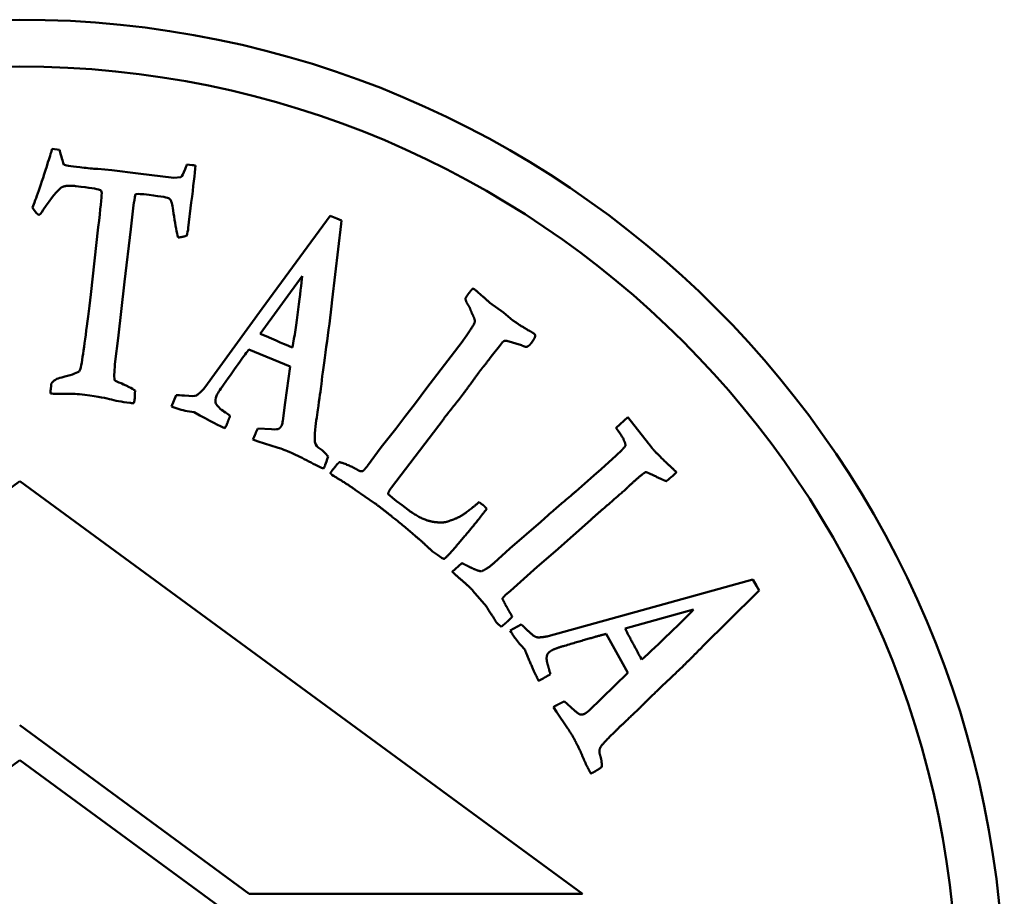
# Model space of a CAD drawing. Header units: millimetres. Extents: x 2465 to 6440, y 1978 to 4016.
# Tile 6 of 7: x 6159 to 6180, y 2293 to 2312. Entities that reach past the tile are written whole.
import ezdxf

# ---------------------------------------------------------------- set-up
doc = ezdxf.new("R2010")
doc.units = ezdxf.units.MM
doc.layers.add('Visibile (ISO)', color=7, linetype='Continuous', lineweight=50)

msp = doc.modelspace()

# ---------------------------------------------------------------- linework, layer by layer
at = {"layer": 'Visibile (ISO)'}
for p, q in [((6159.967, 2309.077), (6160.121, 2309.059)), ((6160.892, 2308.649), (6160.94, 2308.652)), ((6160.94, 2308.652), (6161.24, 2308.621)), ((6161.24, 2308.621), (6161.796, 2308.55)), ((6161.796, 2308.55), (6162.558, 2308.458)), ((6162.839, 2308.741), (6162.951, 2308.732)), ((6162.558, 2308.458), (6162.707, 2308.471)), ((6162.933, 2307.931), (6162.869, 2307.396)), ((6161.702, 2307.875), (6161.645, 2307.365)), ((6164.445, 2305.671), (6165.891, 2307.651)), ((6165.891, 2307.651), (6166.034, 2307.593)), ((6166.034, 2307.593), (6166.138, 2307.55)), ((6166.138, 2307.55), (6166.132, 2307.478)), ((6160.788, 2305.97), (6160.947, 2307.41)), ((6161.645, 2307.365), (6161.511, 2306.244)), ((6166.132, 2307.478), (6165.935, 2305.855)), ((6161.511, 2306.244), (6161.375, 2305.04)), ((6165.295, 2306.363), (6164.403, 2305.134)), ((6163.219, 2303.988), (6164.445, 2305.671)), ((6169.303, 2305.795), (6169.588, 2305.585)), ((6169.588, 2305.585), (6169.793, 2305.42)), ((6161.375, 2305.04), (6161.312, 2304.544)), ((6168.71, 2304.963), (6168.741, 2305.004)), ((6169.976, 2304.889), (6169.664, 2304.984)), ((6165.039, 2304.433), (6164.158, 2304.797)), ((6165.033, 2304.863), (6165.094, 2304.843)), ((6168.473, 2304.655), (6168.71, 2304.963)), ((6169.508, 2304.869), (6169.356, 2304.681)), ((6169.572, 2304.955), (6169.508, 2304.869)), ((6167.953, 2303.979), (6168.473, 2304.655)), ((6169.356, 2304.681), (6169.288, 2304.592)), ((6164.935, 2303.665), (6165.039, 2304.433)), ((6159.933, 2303.945), (6159.94, 2304.036)), ((6159.94, 2304.036), (6159.943, 2304.066)), ((6167.715, 2303.656), (6167.953, 2303.979)), ((6162.509, 2303.584), (6162.612, 2303.826)), ((6162.549, 2303.568), (6162.509, 2303.584)), ((6164.885, 2303.28), (6164.935, 2303.665)), ((6167.486, 2303.359), (6167.715, 2303.656)), ((6162.994, 2303.461), (6162.893, 2303.474)), ((6168.301, 2303.301), (6167.2, 2301.853)), ((6167.294, 2303.104), (6167.486, 2303.359)), ((6171.993, 2303.131), (6172.242, 2303.357)), ((6172.242, 2303.357), (6172.681, 2302.796)), ((6164.353, 2303.116), (6164.642, 2303.096)), ((6166.983, 2302.712), (6167.294, 2303.104)), ((6164.36, 2302.838), (6164.245, 2302.876)), ((6164.764, 2302.711), (6164.36, 2302.838)), ((6166.691, 2302.317), (6166.983, 2302.712)), ((6171.673, 2302.244), (6171.993, 2302.539)), ((6171.993, 2302.539), (6172.113, 2302.65)), ((6171.515, 2302.11), (6171.673, 2302.244)), ((6165.964, 2302.104), (6165.933, 2302.127)), ((6171.134, 2301.773), (6171.515, 2302.11)), ((6173.284, 2302.179), (6173.194, 2302.099)), ((6147.278, 2293.192), (6159.278, 2301.992)), ((6159.278, 2301.992), (6171.277, 2293.192)), ((6166.843, 2301.523), (6166.427, 2301.809)), ((6167.133, 2301.715), (6167.311, 2301.564)), ((6167.311, 2301.564), (6167.431, 2301.48)), ((6167.431, 2301.48), (6167.556, 2301.38)), ((6169.072, 2301.545), (6169.137, 2301.496)), ((6169.233, 2301.402), (6169.171, 2301.319)), ((6170.389, 2301.125), (6170.541, 2301.266)), ((6169.728, 2300.552), (6170.389, 2301.125)), ((6171.451, 2301.167), (6170.698, 2300.496)), ((6168.184, 2300.416), (6168.078, 2300.491)), ((6168.26, 2300.359), (6168.184, 2300.416)), ((6169.392, 2300.249), (6169.728, 2300.552)), ((6170.698, 2300.496), (6170.309, 2300.162)), ((6168.495, 2300.06), (6168.701, 2300.242)), ((6170.309, 2300.162), (6169.737, 2299.651)), ((6172.549, 2299.239), (6174.912, 2299.892)), ((6174.912, 2299.892), (6174.988, 2299.757)), ((6174.988, 2299.757), (6175.043, 2299.659)), ((6169.225, 2299.319), (6168.94, 2299.654)), ((6169.737, 2299.651), (6169.63, 2299.557)), ((6174.994, 2299.606), (6173.831, 2298.457)), ((6175.043, 2299.659), (6174.994, 2299.606)), ((6170.542, 2298.684), (6172.549, 2299.239)), ((6172.183, 2298.845), (6173.645, 2299.253)), ((6169.735, 2298.808), (6169.967, 2298.933)), ((6169.756, 2298.77), (6169.735, 2298.808)), ((6172.244, 2297.901), (6171.781, 2298.733)), ((6170.039, 2298.41), (6169.967, 2298.484)), ((6172.543, 2298.187), (6172.507, 2298.242)), ((6171.686, 2297.364), (6172.244, 2297.901)), ((6170.888, 2297.296), (6171.102, 2297.1)), ((6171.408, 2297.093), (6171.686, 2297.364)), ((6170.722, 2297.073), (6170.655, 2297.174)), ((6170.959, 2296.722), (6170.722, 2297.073)), ((6164.17, 2293.192), (6159.272, 2296.784)), ((6147.277, 2287.24), (6159.278, 2296.04)), ((6159.278, 2296.04), (6171.278, 2287.239)), ((6171.277, 2293.192), (6164.17, 2293.192))]:
    msp.add_line(p, q, dxfattribs=at)
for radius in [21, 20]:
    msp.add_circle((6159.272, 2290.832), radius, dxfattribs=at)
for points, degree in [([(6159.876, 2308.793), (6159.919, 2308.932), (6159.949, 2309.027), (6159.967, 2309.077)], 3), ([(6160.121, 2309.059), (6160.129, 2309.029), (6160.135, 2309.008), (6160.139, 2308.996)], 3), ([(6160.139, 2308.996), (6160.17, 2308.867), (6160.196, 2308.782), (6160.217, 2308.739)], 3), ([(6159.544, 2307.83), (6159.615, 2307.989), (6159.726, 2308.31), (6159.876, 2308.793)], 3), ([(6160.217, 2308.739), (6160.236, 2308.728), (6160.348, 2308.71), (6160.553, 2308.685)], 3), ([(6160.553, 2308.685), (6160.679, 2308.67), (6160.792, 2308.658), (6160.892, 2308.649)], 3), ([(6162.707, 2308.471), (6162.733, 2308.491), (6162.764, 2308.549), (6162.802, 2308.646)], 3), ([(6162.802, 2308.646), (6162.811, 2308.671), (6162.823, 2308.703), (6162.839, 2308.741)], 3), ([(6163.023, 2308.719), (6163.005, 2308.545), (6162.975, 2308.282), (6162.933, 2307.931)], 3), ([(6162.951, 2308.732), (6162.972, 2308.73), (6163.023, 2308.719)], 2), ([(6160.158, 2308.251), (6160.08, 2308.197), (6159.952, 2308.038), (6159.776, 2307.776)], 3), ([(6160.479, 2308.282), (6160.244, 2308.31), (6160.158, 2308.251)], 2), ([(6160.973, 2308.205), (6160.926, 2308.223), (6160.761, 2308.248), (6160.479, 2308.282)], 3), ([(6160.947, 2307.41), (6160.995, 2307.803), (6161.019, 2308.044), (6161.021, 2308.13)], 3), ([(6161.744, 2308.113), (6161.724, 2308.017), (6161.71, 2307.938), (6161.702, 2307.875)], 3), ([(6161.921, 2308.109), (6161.876, 2308.115), (6161.816, 2308.116), (6161.744, 2308.113)], 3), ([(6162.446, 2308.029), (6162.407, 2308.045), (6162.232, 2308.072), (6161.921, 2308.109)], 3), ([(6162.506, 2307.956), (6162.49, 2307.99), (6162.47, 2308.014), (6162.446, 2308.029)], 3), ([(6159.672, 2307.667), (6159.605, 2307.736), (6159.562, 2307.79), (6159.544, 2307.83)], 3), ([(6159.776, 2307.776), (6159.726, 2307.701), (6159.692, 2307.664), (6159.672, 2307.667)], 3), ([(6162.869, 2307.396), (6162.861, 2307.331), (6162.85, 2307.274), (6162.836, 2307.227)], 3), ([(6162.836, 2307.227), (6162.732, 2307.191), (6162.653, 2307.188)], 2), ([(6168.868, 2306.019), (6168.886, 2306.044), (6168.929, 2306.093)], 2), ([(6168.929, 2306.093), (6168.956, 2306.093), (6168.977, 2306.078)], 2), ([(6168.977, 2306.078), (6169.022, 2306.044), (6169.303, 2305.795)], 2), ([(6160.596, 2304.517), (6160.644, 2304.821), (6160.708, 2305.305), (6160.788, 2305.97)], 3), ([(6168.781, 2305.896), (6168.837, 2305.978), (6168.868, 2306.019)], 2), ([(6168.828, 2305.758), (6168.78, 2305.838), (6168.781, 2305.896)], 2), ([(6168.887, 2305.65), (6168.862, 2305.717), (6168.828, 2305.758)], 2), ([(6168.929, 2305.548), (6168.921, 2305.559), (6168.887, 2305.65)], 2), ([(6168.741, 2305.004), (6168.971, 2305.338), (6168.99, 2305.421), (6168.929, 2305.548)], 2), ([(6169.793, 2305.42), (6169.931, 2305.317), (6170.165, 2305.184)], 2), ([(6164.403, 2305.134), (6164.759, 2304.98), (6164.969, 2304.89), (6165.033, 2304.863)], 3), ([(6169.611, 2304.985), (6169.589, 2304.97), (6169.572, 2304.955)], 2), ([(6169.664, 2304.984), (6169.648, 2304.984), (6169.611, 2304.985)], 2), ([(6170.165, 2305.184), (6170.232, 2305.144), (6170.243, 2305.136)], 2), ([(6170.266, 2305.081), (6170.257, 2305.033), (6170.192, 2304.947)], 2), ([(6170.243, 2305.136), (6170.274, 2305.113), (6170.266, 2305.081)], 2), ([(6164.158, 2304.797), (6164.08, 2304.695), (6163.9, 2304.444), (6163.619, 2304.044)], 3), ([(6170.091, 2304.856), (6170.062, 2304.846), (6169.976, 2304.889)], 2), ([(6170.192, 2304.947), (6170.14, 2304.878), (6170.091, 2304.856)], 2), ([(6169.288, 2304.592), (6169.278, 2304.578), (6169.158, 2304.426)], 2), ([(6160.544, 2304.332), (6160.567, 2304.379), (6160.584, 2304.44), (6160.596, 2304.517)], 3), ([(6161.312, 2304.544), (6161.291, 2304.37), (6161.285, 2304.238), (6161.294, 2304.147)], 3), ([(6169.095, 2304.349), (6169.058, 2304.301), (6168.974, 2304.181)], 2), ([(6169.158, 2304.426), (6169.126, 2304.391), (6169.095, 2304.349)], 2), ([(6159.943, 2304.066), (6159.989, 2304.136), (6160.064, 2304.182), (6160.168, 2304.204)], 3), ([(6160.168, 2304.204), (6160.347, 2304.246), (6160.472, 2304.289), (6160.544, 2304.332)], 3), ([(6161.294, 2304.147), (6161.318, 2304.127), (6161.364, 2304.104), (6161.434, 2304.078)], 3), ([(6168.974, 2304.181), (6168.84, 2303.996), (6168.736, 2303.858)], 2), ([(6159.927, 2303.859), (6159.929, 2303.897), (6159.931, 2303.925), (6159.933, 2303.945)], 3), ([(6161.434, 2304.078), (6161.448, 2304.074), (6161.507, 2304.046), (6161.61, 2303.996)], 3), ([(6161.61, 2303.996), (6161.657, 2303.973), (6161.697, 2303.948), (6161.732, 2303.921)], 3), ([(6163.619, 2304.044), (6163.539, 2303.933), (6163.49, 2303.856), (6163.472, 2303.81)], 3), ([(6165.707, 2304.062), (6165.691, 2303.939), (6165.665, 2303.755), (6165.631, 2303.511)], 3), ([(6160.113, 2303.854), (6160.018, 2303.854), (6159.956, 2303.856), (6159.927, 2303.859)], 3), ([(6160.551, 2303.845), (6160.502, 2303.851), (6160.356, 2303.854), (6160.113, 2303.854)], 3), ([(6161.725, 2303.752), (6161.722, 2303.73), (6161.715, 2303.697), (6161.704, 2303.655)], 3), ([(6161.732, 2303.921), (6161.729, 2303.829), (6161.727, 2303.772), (6161.725, 2303.752)], 3), ([(6162.612, 2303.826), (6162.647, 2303.827), (6162.706, 2303.823), (6162.789, 2303.814)], 3), ([(6163.472, 2303.81), (6163.447, 2303.749), (6163.44, 2303.701), (6163.45, 2303.666)], 3), ([(6168.736, 2303.858), (6168.614, 2303.697), (6168.454, 2303.499)], 2), ([(6161.704, 2303.655), (6161.67, 2303.656), (6161.641, 2303.658), (6161.618, 2303.661)], 3), ([(6162.893, 2303.474), (6162.767, 2303.494), (6162.653, 2303.525), (6162.549, 2303.568)], 3), ([(6163.45, 2303.666), (6163.467, 2303.609), (6163.522, 2303.551), (6163.612, 2303.492)], 3), ([(6165.631, 2303.511), (6165.609, 2303.381), (6165.588, 2303.212), (6165.569, 2303.006)], 3), ([(6163.651, 2303.118), (6163.555, 2303.157), (6163.336, 2303.271), (6162.994, 2303.461)], 3), ([(6163.612, 2303.492), (6163.626, 2303.481), (6163.675, 2303.445), (6163.76, 2303.386)], 3), ([(6163.76, 2303.386), (6163.71, 2303.252), (6163.689, 2303.2)], 2), ([(6168.454, 2303.499), (6168.394, 2303.425), (6168.301, 2303.301)], 2), ([(6163.689, 2303.2), (6163.678, 2303.174), (6163.665, 2303.146), (6163.651, 2303.118)], 3), ([(6164.245, 2302.876), (6164.28, 2302.961), (6164.316, 2303.041), (6164.353, 2303.116)], 3), ([(6164.642, 2303.096), (6164.731, 2303.093), (6164.784, 2303.098), (6164.802, 2303.11)], 3), ([(6164.802, 2303.11), (6164.84, 2303.136), (6164.86, 2303.184)], 2), ([(6164.86, 2303.184), (6164.872, 2303.213), (6164.88, 2303.245), (6164.885, 2303.28)], 3), ([(6172.04, 2303.058), (6172.009, 2303.1), (6171.993, 2303.131)], 2), ([(6165.569, 2303.006), (6165.561, 2302.895), (6165.562, 2302.828), (6165.571, 2302.805)], 3), ([(6172.195, 2302.746), (6172.181, 2302.872), (6172.04, 2303.058)], 2), ([(6165.031, 2302.611), (6164.911, 2302.66), (6164.823, 2302.693), (6164.764, 2302.711)], 3), ([(6172.113, 2302.65), (6172.139, 2302.679), (6172.195, 2302.746)], 2), ([(6172.681, 2302.796), (6172.76, 2302.693), (6172.783, 2302.667)], 2), ([(6172.783, 2302.667), (6172.88, 2302.558), (6173.117, 2302.335)], 2), ([(6165.849, 2302.515), (6165.825, 2302.435), (6165.806, 2302.376), (6165.791, 2302.339)], 3), ([(6165.791, 2302.339), (6165.783, 2302.32), (6165.771, 2302.294), (6165.754, 2302.26)], 3), ([(6165.938, 2302.22), (6166.034, 2302.348), (6166.092, 2302.396)], 2), ([(6166.092, 2302.396), (6166.175, 2302.377), (6166.438, 2302.26), (6166.458, 2302.244)], 2), ([(6166.458, 2302.244), (6166.534, 2302.187), (6166.59, 2302.205)], 2), ([(6166.59, 2302.205), (6166.655, 2302.269), (6166.691, 2302.317)], 2), ([(6173.117, 2302.335), (6173.249, 2302.211), (6173.284, 2302.179)], 2), ([(6165.898, 2302.159), (6165.92, 2302.196), (6165.938, 2302.22)], 2), ([(6165.933, 2302.127), (6165.923, 2302.135), (6165.898, 2302.159)], 2), ([(6166.427, 2301.809), (6166.185, 2301.975), (6165.964, 2302.104)], 2), ([(6172.622, 2302.186), (6172.539, 2302.13), (6172.4, 2302.007)], 2), ([(6173.065, 2301.991), (6172.957, 2302.028), (6172.718, 2302.155), (6172.622, 2302.186)], 2), ([(6173.194, 2302.099), (6173.145, 2302.056), (6173.065, 2301.991)], 2), ([(6167.2, 2301.853), (6167.13, 2301.76), (6167.133, 2301.715)], 2), ([(6172.4, 2302.007), (6172.274, 2301.895), (6172.203, 2301.82)], 2), ([(6170.541, 2301.266), (6171.115, 2301.756), (6171.134, 2301.773)], 2), ([(6172.203, 2301.82), (6171.713, 2301.399), (6171.451, 2301.167)], 2), ([(6167.859, 2300.694), (6167.824, 2300.726), (6167.17, 2301.277), (6166.843, 2301.523)], 2), ([(6168.45, 2301.149), (6168.589, 2301.191), (6168.83, 2301.338), (6169.072, 2301.545)], 2), ([(6169.137, 2301.496), (6169.185, 2301.459), (6169.233, 2301.402)], 2), ([(6167.556, 2301.38), (6167.876, 2301.139), (6168.144, 2301.116)], 2), ([(6169.171, 2301.319), (6169.005, 2301.098), (6168.559, 2300.577)], 2), ([(6168.144, 2301.116), (6168.344, 2301.094), (6168.45, 2301.149)], 2), ([(6168.078, 2300.491), (6168.061, 2300.504), (6167.859, 2300.694)], 2), ([(6168.559, 2300.577), (6168.379, 2300.367), (6168.325, 2300.332)], 2), ([(6168.325, 2300.332), (6168.27, 2300.352), (6168.26, 2300.359)], 2), ([(6168.701, 2300.242), (6168.755, 2300.221), (6168.861, 2300.165)], 2), ([(6168.861, 2300.165), (6169.015, 2300.083), (6169.115, 2300.067)], 2), ([(6169.115, 2300.067), (6169.237, 2300.112), (6169.392, 2300.249)], 2), ([(6168.657, 2299.915), (6168.532, 2300.024), (6168.495, 2300.06)], 2), ([(6168.94, 2299.654), (6168.851, 2299.754), (6168.657, 2299.915)], 2), ([(6169.63, 2299.557), (6169.608, 2299.537), (6169.568, 2299.49)], 2), ([(6169.406, 2299.036), (6169.383, 2299.068), (6169.225, 2299.319)], 2), ([(6169.568, 2299.49), (6169.633, 2299.346), (6169.699, 2299.238)], 2), ([(6169.779, 2299.102), (6169.698, 2299.018), (6169.64, 2298.967)], 2), ([(6169.699, 2299.238), (6169.71, 2299.219), (6169.779, 2299.102)], 2), ([(6169.439, 2298.979), (6169.425, 2298.995), (6169.406, 2299.036)], 2), ([(6169.505, 2298.917), (6169.445, 2298.972), (6169.439, 2298.979)], 2), ([(6169.54, 2298.884), (6169.52, 2298.907), (6169.505, 2298.917)], 2), ([(6169.64, 2298.967), (6169.608, 2298.938), (6169.54, 2298.884)], 2), ([(6169.967, 2298.933), (6170.009, 2298.903), (6170.098, 2298.814)], 2), ([(6169.967, 2298.484), (6169.839, 2298.624), (6169.756, 2298.77)], 2), ([(6170.098, 2298.814), (6170.24, 2298.676), (6170.359, 2298.649), (6170.542, 2298.684)], 2), ([(6171.781, 2298.733), (6171.594, 2298.687), (6170.89, 2298.479)], 2), ([(6172.507, 2298.242), (6172.457, 2298.332), (6172.183, 2298.845)], 2), ([(6170.89, 2298.479), (6170.694, 2298.423), (6170.63, 2298.387)], 2), ([(6170.34, 2297.734), (6170.264, 2297.869), (6170.039, 2298.41)], 2), ([(6170.523, 2298.287), (6170.491, 2298.204), (6170.542, 2298.051)], 2), ([(6170.63, 2298.387), (6170.544, 2298.338), (6170.523, 2298.287)], 2), ([(6173.831, 2298.457), (6173.467, 2298.084), (6172.754, 2297.416), (6172.538, 2297.195)], 2), ([(6170.542, 2298.051), (6170.548, 2298.024), (6170.592, 2297.875)], 2), ([(6170.592, 2297.875), (6170.47, 2297.802), (6170.421, 2297.774)], 2), ([(6170.421, 2297.774), (6170.383, 2297.753), (6170.34, 2297.734)], 2), ([(6170.655, 2297.174), (6170.775, 2297.242), (6170.888, 2297.296)], 2), ([(6171.102, 2297.1), (6171.205, 2297.014), (6171.236, 2297.012)], 2), ([(6171.236, 2297.012), (6171.283, 2297.008), (6171.328, 2297.033)], 2), ([(6171.328, 2297.033), (6171.369, 2297.057), (6171.408, 2297.093)], 2), ([(6172.538, 2297.195), (6172.403, 2297.065), (6172.136, 2296.811)], 2), ([(6172.136, 2296.811), (6171.988, 2296.678), (6171.773, 2296.453)], 2), ([(6171.106, 2296.478), (6171.011, 2296.647), (6170.959, 2296.722)], 2), ([(6171.454, 2295.754), (6171.365, 2295.912), (6171.193, 2296.324), (6171.106, 2296.478)], 2), ([(6171.773, 2296.453), (6171.659, 2296.33), (6171.65, 2296.295)], 2), ([(6171.65, 2296.295), (6171.622, 2296.23), (6171.69, 2296.03), (6171.687, 2295.895)], 2), ([(6171.531, 2295.793), (6171.505, 2295.778), (6171.454, 2295.754)], 2), ([(6171.687, 2295.895), (6171.584, 2295.822), (6171.531, 2295.793)], 2)]:
    msp.add_open_spline(points, degree=degree, dxfattribs=at)
for points, knots in [([(6161.021, 2308.13), (6161.018, 2308.154), (6161.014, 2308.172), (6161.002, 2308.196), (6160.991, 2308.203), (6160.973, 2308.205)], [0, 0, 0, 0, 0.004894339, 0.004894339, 0.009788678, 0.009788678, 0.009788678, 0.009788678]), ([(6162.653, 2307.188), (6162.622, 2307.293), (6162.593, 2307.441), (6162.538, 2307.824), (6162.518, 2307.932), (6162.506, 2307.956)], [0, 0, 0, 0, 0.0858676, 0.0858676, 0.1717353, 0.1717353, 0.1717353, 0.1717353]), ([(6165.094, 2304.843), (6165.132, 2305.073), (6165.171, 2305.342), (6165.253, 2305.961), (6165.281, 2306.198), (6165.295, 2306.363)], [0, 0, 0, 0, 0.0702517, 0.0702517, 0.1405034, 0.1405034, 0.1405034, 0.1405034]), ([(6165.935, 2305.855), (6165.9, 2305.509), (6165.858, 2305.175), (6165.763, 2304.531), (6165.729, 2304.268), (6165.707, 2304.062)], [0, 0, 0, 0, 0.2531205, 0.2531205, 0.506241, 0.506241, 0.506241, 0.506241]), ([(6162.789, 2303.814), (6162.92, 2303.801), (6163.004, 2303.803), (6163.078, 2303.838), (6163.137, 2303.894), (6163.219, 2303.988)], [0, 0, 0, 0, 0.0551615, 0.0551615, 0.1103231, 0.1103231, 0.1103231, 0.1103231]), ([(6161.618, 2303.661), (6161.447, 2303.681), (6161.304, 2303.708), (6161.074, 2303.773), (6160.862, 2303.808), (6160.551, 2303.845)], [0, 0, 0, 0, 0.04402225, 0.04402225, 0.08804451, 0.08804451, 0.08804451, 0.08804451]), ([(6165.571, 2302.805), (6165.584, 2302.76), (6165.619, 2302.718), (6165.737, 2302.642), (6165.794, 2302.587), (6165.849, 2302.515)], [0, 0, 0, 0, 0.0202581, 0.0202581, 0.04051621, 0.04051621, 0.04051621, 0.04051621]), ([(6165.754, 2302.26), (6165.642, 2302.306), (6165.521, 2302.365), (6165.26, 2302.508), (6165.14, 2302.567), (6165.031, 2302.611)], [0, 0, 0, 0, 0.1071392, 0.1071392, 0.2142785, 0.2142785, 0.2142785, 0.2142785]), ([(6172.543, 2298.187), (6172.715, 2298.344), (6172.914, 2298.53), (6173.362, 2298.964), (6173.531, 2299.133), (6173.645, 2299.253)], [0, 0, 0, 0, 0.0702517, 0.0702517, 0.1405034, 0.1405034, 0.1405034, 0.1405034])]:
    msp.add_open_spline(points, degree=3, knots=knots, dxfattribs=at)

doc.saveas('drawing.dxf')
